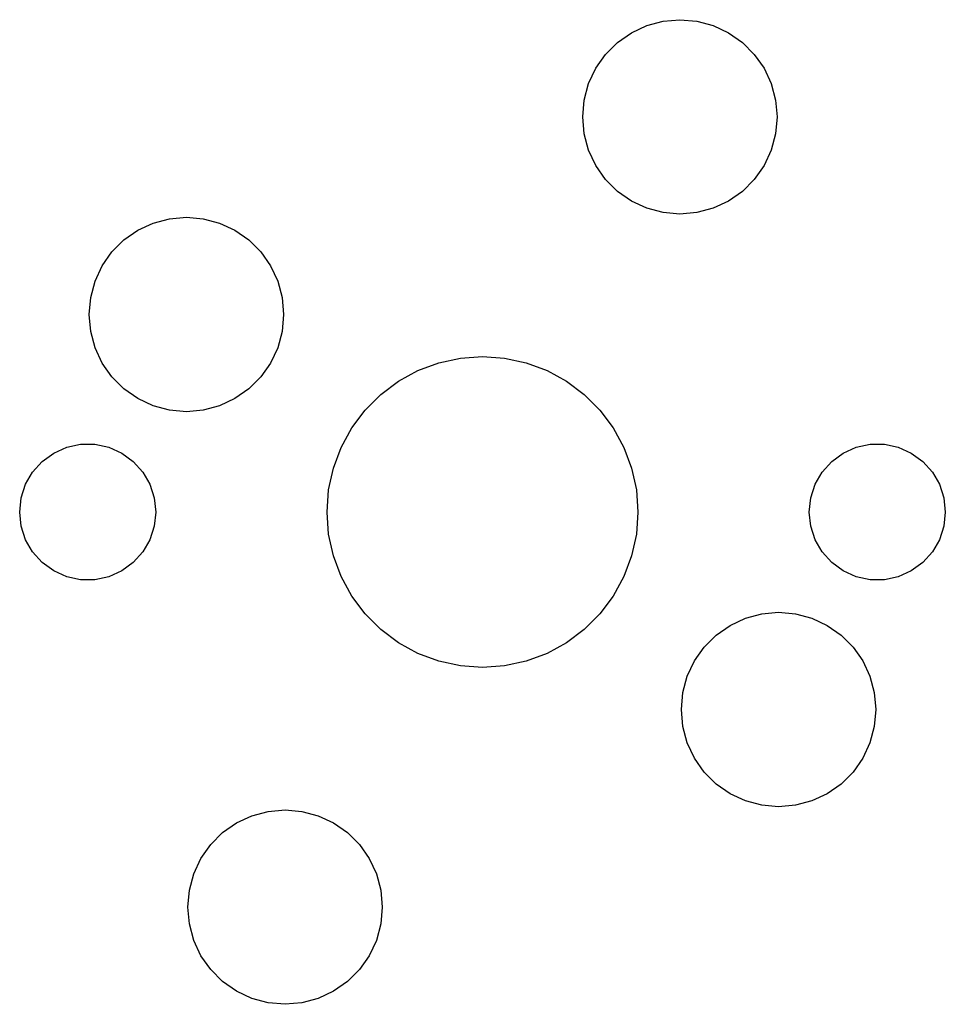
# Model space of a CAD drawing. Extents: x 101 to 222, y -128 to -44.
# Tile 3 of 8: x 101 to 113, y -71 to -58. Entities that reach past the tile are written whole.
import ezdxf

# ---------------------------------------------------------------- set-up
doc = ezdxf.new("R2010")
doc.units = 0
doc.layers.add('BLACK', color=7, linetype='CONTINUOUS')

msp = doc.modelspace()

# ---------------------------------------------------------------- linework, layer by layer
at = {"layer": 'BLACK', "linetype": 'CONTINUOUS'}
for p, q in [((108.9125, -58.448718), (109.109975, -58.356634)), ((109.109975, -58.356634), (109.32044, -58.30024)), ((109.32044, -58.30024), (109.5375, -58.28125)), ((109.5375, -58.28125), (109.75456, -58.30024)), ((109.75456, -58.30024), (109.965025, -58.356634)), ((109.965025, -58.356634), (110.1625, -58.448718)), ((108.734015, -58.573694), (108.9125, -58.448718)), ((110.1625, -58.448718), (110.340985, -58.573694)), ((108.579944, -58.727765), (108.734015, -58.573694)), ((110.340985, -58.573694), (110.495056, -58.727765)), ((108.454968, -58.90625), (108.579944, -58.727765)), ((110.495056, -58.727765), (110.620032, -58.90625)), ((108.362884, -59.103725), (108.454968, -58.90625)), ((110.620032, -58.90625), (110.712116, -59.103725)), ((108.30649, -59.31419), (108.362884, -59.103725)), ((110.712116, -59.103725), (110.76851, -59.31419)), ((108.2875, -59.53125), (108.30649, -59.31419)), ((110.76851, -59.31419), (110.7875, -59.53125)), ((108.30649, -59.74831), (108.2875, -59.53125)), ((110.7875, -59.53125), (110.76851, -59.74831)), ((108.362884, -59.958775), (108.30649, -59.74831)), ((110.76851, -59.74831), (110.712116, -59.958775)), ((108.454968, -60.15625), (108.362884, -59.958775)), ((110.712116, -59.958775), (110.620032, -60.15625)), ((108.579944, -60.334735), (108.454968, -60.15625)), ((110.620032, -60.15625), (110.495056, -60.334735)), ((108.734015, -60.488806), (108.579944, -60.334735)), ((110.495056, -60.334735), (110.340985, -60.488806)), ((108.9125, -60.613782), (108.734015, -60.488806)), ((110.340985, -60.488806), (110.1625, -60.613782)), ((109.109975, -60.705866), (108.9125, -60.613782)), ((110.1625, -60.613782), (109.965025, -60.705866)), ((109.32044, -60.76226), (109.109975, -60.705866)), ((109.5375, -60.78125), (109.32044, -60.76226)), ((109.75456, -60.76226), (109.5375, -60.78125)), ((109.965025, -60.705866), (109.75456, -60.76226)), ((102.759975, -60.896634), (102.97044, -60.84024)), ((102.97044, -60.84024), (103.1875, -60.82125)), ((103.1875, -60.82125), (103.40456, -60.84024)), ((103.40456, -60.84024), (103.615025, -60.896634)), ((102.384015, -61.113694), (102.5625, -60.988718)), ((102.5625, -60.988718), (102.759975, -60.896634)), ((103.615025, -60.896634), (103.8125, -60.988718)), ((103.8125, -60.988718), (103.990985, -61.113694)), ((102.229944, -61.267765), (102.384015, -61.113694)), ((103.990985, -61.113694), (104.145056, -61.267765)), ((102.104968, -61.44625), (102.229944, -61.267765)), ((104.145056, -61.267765), (104.270032, -61.44625)), ((102.012884, -61.643725), (102.104968, -61.44625)), ((104.270032, -61.44625), (104.362116, -61.643725)), ((101.95649, -61.85419), (102.012884, -61.643725)), ((104.362116, -61.643725), (104.41851, -61.85419)), ((101.9375, -62.07125), (101.95649, -61.85419)), ((104.41851, -61.85419), (104.4375, -62.07125)), ((101.95649, -62.28831), (101.9375, -62.07125)), ((104.4375, -62.07125), (104.41851, -62.28831)), ((102.012884, -62.498775), (101.95649, -62.28831)), ((104.41851, -62.28831), (104.362116, -62.498775)), ((102.104968, -62.69625), (102.012884, -62.498775)), ((104.362116, -62.498775), (104.270032, -62.69625)), ((106.434035, -62.692264), (106.71287, -62.631607)), ((106.71287, -62.631607), (106.9975, -62.61125)), ((106.9975, -62.61125), (107.28213, -62.631607)), ((107.28213, -62.631607), (107.560965, -62.692264)), ((102.229944, -62.874735), (102.104968, -62.69625)), ((104.270032, -62.69625), (104.145056, -62.874735)), ((105.916218, -62.928743), (106.16667, -62.791986)), ((106.16667, -62.791986), (106.434035, -62.692264)), ((107.560965, -62.692264), (107.82833, -62.791986)), ((107.82833, -62.791986), (108.078782, -62.928743)), ((102.384015, -63.028806), (102.229944, -62.874735)), ((104.145056, -62.874735), (103.990985, -63.028806)), ((102.5625, -63.153782), (102.384015, -63.028806)), ((103.990985, -63.028806), (103.8125, -63.153782)), ((105.687779, -63.099751), (105.916218, -62.928743)), ((108.078782, -62.928743), (108.307221, -63.099751)), ((102.759975, -63.245866), (102.5625, -63.153782)), ((103.8125, -63.153782), (103.615025, -63.245866)), ((105.486001, -63.301529), (105.687779, -63.099751)), ((108.307221, -63.099751), (108.508999, -63.301529)), ((102.97044, -63.30226), (102.759975, -63.245866)), ((103.615025, -63.245866), (103.40456, -63.30226)), ((103.1875, -63.32125), (102.97044, -63.30226)), ((103.40456, -63.30226), (103.1875, -63.32125)), ((105.314993, -63.529968), (105.486001, -63.301529)), ((108.508999, -63.301529), (108.680007, -63.529968)), ((105.178236, -63.78042), (105.314993, -63.529968)), ((108.680007, -63.529968), (108.816764, -63.78042)), ((101.48, -63.853478), (101.64711, -63.779076)), ((101.64711, -63.779076), (101.826038, -63.741043)), ((101.826038, -63.741043), (102.008962, -63.741043)), ((102.008962, -63.741043), (102.18789, -63.779076)), ((102.18789, -63.779076), (102.355, -63.853478)), ((105.078514, -64.047785), (105.178236, -63.78042)), ((108.816764, -63.78042), (108.916486, -64.047785)), ((111.64, -63.853478), (111.80711, -63.779076)), ((111.80711, -63.779076), (111.986038, -63.741043)), ((111.986038, -63.741043), (112.168962, -63.741043)), ((112.168962, -63.741043), (112.34789, -63.779076)), ((112.34789, -63.779076), (112.515, -63.853478)), ((101.332011, -63.960998), (101.48, -63.853478)), ((102.355, -63.853478), (102.502989, -63.960998)), ((111.492011, -63.960998), (111.64, -63.853478)), ((112.515, -63.853478), (112.662989, -63.960998)), ((101.20961, -64.096938), (101.332011, -63.960998)), ((102.502989, -63.960998), (102.62539, -64.096938)), ((105.017857, -64.32662), (105.078514, -64.047785)), ((108.916486, -64.047785), (108.977143, -64.32662)), ((111.36961, -64.096938), (111.492011, -63.960998)), ((112.662989, -63.960998), (112.78539, -64.096938)), ((101.118148, -64.255355), (101.20961, -64.096938)), ((102.62539, -64.096938), (102.716852, -64.255355)), ((111.278148, -64.255355), (111.36961, -64.096938)), ((112.78539, -64.096938), (112.876852, -64.255355)), ((101.061621, -64.429327), (101.118148, -64.255355)), ((102.716852, -64.255355), (102.773379, -64.429327)), ((111.221621, -64.429327), (111.278148, -64.255355)), ((112.876852, -64.255355), (112.933379, -64.429327)), ((101.0425, -64.61125), (101.061621, -64.429327)), ((102.773379, -64.429327), (102.7925, -64.61125)), ((104.9975, -64.61125), (105.017857, -64.32662)), ((108.977143, -64.32662), (108.9975, -64.61125)), ((111.2025, -64.61125), (111.221621, -64.429327)), ((112.933379, -64.429327), (112.9525, -64.61125)), ((101.061621, -64.793173), (101.0425, -64.61125)), ((102.7925, -64.61125), (102.773379, -64.793173)), ((105.017857, -64.89588), (104.9975, -64.61125)), ((108.9975, -64.61125), (108.977143, -64.89588)), ((111.221621, -64.793173), (111.2025, -64.61125)), ((112.9525, -64.61125), (112.933379, -64.793173)), ((101.118148, -64.967145), (101.061621, -64.793173)), ((102.773379, -64.793173), (102.716852, -64.967145)), ((111.278148, -64.967145), (111.221621, -64.793173)), ((112.933379, -64.793173), (112.876852, -64.967145)), ((105.078514, -65.174715), (105.017857, -64.89588)), ((108.977143, -64.89588), (108.916486, -65.174715)), ((101.20961, -65.125562), (101.118148, -64.967145)), ((102.716852, -64.967145), (102.62539, -65.125562)), ((111.36961, -65.125562), (111.278148, -64.967145)), ((112.876852, -64.967145), (112.78539, -65.125562)), ((101.332011, -65.261502), (101.20961, -65.125562)), ((102.62539, -65.125562), (102.502989, -65.261502)), ((105.178236, -65.44208), (105.078514, -65.174715)), ((108.916486, -65.174715), (108.816764, -65.44208)), ((111.492011, -65.261502), (111.36961, -65.125562)), ((112.78539, -65.125562), (112.662989, -65.261502)), ((101.48, -65.369022), (101.332011, -65.261502)), ((102.502989, -65.261502), (102.355, -65.369022)), ((111.64, -65.369022), (111.492011, -65.261502)), ((112.662989, -65.261502), (112.515, -65.369022)), ((101.64711, -65.443424), (101.48, -65.369022)), ((101.826038, -65.481457), (101.64711, -65.443424)), ((102.18789, -65.443424), (102.008962, -65.481457)), ((102.355, -65.369022), (102.18789, -65.443424)), ((105.314993, -65.692532), (105.178236, -65.44208)), ((108.816764, -65.44208), (108.680007, -65.692532)), ((111.80711, -65.443424), (111.64, -65.369022)), ((111.986038, -65.481457), (111.80711, -65.443424)), ((112.34789, -65.443424), (112.168962, -65.481457)), ((112.515, -65.369022), (112.34789, -65.443424)), ((102.008962, -65.481457), (101.826038, -65.481457)), ((112.168962, -65.481457), (111.986038, -65.481457)), ((105.486001, -65.920971), (105.314993, -65.692532)), ((108.680007, -65.692532), (108.508999, -65.920971)), ((105.687779, -66.122749), (105.486001, -65.920971)), ((108.508999, -65.920971), (108.307221, -66.122749)), ((110.379975, -65.976634), (110.59044, -65.92024)), ((110.59044, -65.92024), (110.8075, -65.90125)), ((110.8075, -65.90125), (111.02456, -65.92024)), ((111.02456, -65.92024), (111.235025, -65.976634)), ((110.004015, -66.193694), (110.1825, -66.068718)), ((110.1825, -66.068718), (110.379975, -65.976634)), ((111.235025, -65.976634), (111.4325, -66.068718)), ((111.4325, -66.068718), (111.610985, -66.193694)), ((105.916218, -66.293757), (105.687779, -66.122749)), ((108.307221, -66.122749), (108.078782, -66.293757)), ((109.849944, -66.347765), (110.004015, -66.193694)), ((111.610985, -66.193694), (111.765056, -66.347765)), ((106.16667, -66.430514), (105.916218, -66.293757)), ((108.078782, -66.293757), (107.82833, -66.430514)), ((106.434035, -66.530236), (106.16667, -66.430514)), ((107.82833, -66.430514), (107.560965, -66.530236)), ((109.724968, -66.52625), (109.849944, -66.347765)), ((111.765056, -66.347765), (111.890032, -66.52625)), ((106.71287, -66.590893), (106.434035, -66.530236)), ((106.9975, -66.61125), (106.71287, -66.590893)), ((107.28213, -66.590893), (106.9975, -66.61125)), ((107.560965, -66.530236), (107.28213, -66.590893)), ((109.632884, -66.723725), (109.724968, -66.52625)), ((111.890032, -66.52625), (111.982116, -66.723725)), ((109.57649, -66.93419), (109.632884, -66.723725)), ((111.982116, -66.723725), (112.03851, -66.93419)), ((109.5575, -67.15125), (109.57649, -66.93419)), ((112.03851, -66.93419), (112.0575, -67.15125)), ((109.57649, -67.36831), (109.5575, -67.15125)), ((112.0575, -67.15125), (112.03851, -67.36831)), ((109.632884, -67.578775), (109.57649, -67.36831)), ((112.03851, -67.36831), (111.982116, -67.578775)), ((109.724968, -67.77625), (109.632884, -67.578775)), ((111.982116, -67.578775), (111.890032, -67.77625)), ((109.849944, -67.954735), (109.724968, -67.77625)), ((111.890032, -67.77625), (111.765056, -67.954735)), ((110.004015, -68.108806), (109.849944, -67.954735)), ((111.765056, -67.954735), (111.610985, -68.108806)), ((110.1825, -68.233782), (110.004015, -68.108806)), ((111.610985, -68.108806), (111.4325, -68.233782)), ((110.379975, -68.325866), (110.1825, -68.233782)), ((111.4325, -68.233782), (111.235025, -68.325866)), ((110.59044, -68.38226), (110.379975, -68.325866)), ((111.235025, -68.325866), (111.02456, -68.38226)), ((104.029975, -68.516634), (104.24044, -68.46024)), ((104.24044, -68.46024), (104.4575, -68.44125)), ((104.4575, -68.44125), (104.67456, -68.46024)), ((104.67456, -68.46024), (104.885025, -68.516634)), ((110.8075, -68.40125), (110.59044, -68.38226)), ((111.02456, -68.38226), (110.8075, -68.40125)), ((103.654015, -68.733694), (103.8325, -68.608718)), ((103.8325, -68.608718), (104.029975, -68.516634)), ((104.885025, -68.516634), (105.0825, -68.608718)), ((105.0825, -68.608718), (105.260985, -68.733694)), ((103.499944, -68.887765), (103.654015, -68.733694)), ((105.260985, -68.733694), (105.415056, -68.887765)), ((103.374968, -69.06625), (103.499944, -68.887765)), ((105.415056, -68.887765), (105.540032, -69.06625)), ((103.282884, -69.263725), (103.374968, -69.06625)), ((105.540032, -69.06625), (105.632116, -69.263725)), ((103.22649, -69.47419), (103.282884, -69.263725)), ((105.632116, -69.263725), (105.68851, -69.47419)), ((103.2075, -69.69125), (103.22649, -69.47419)), ((105.68851, -69.47419), (105.7075, -69.69125)), ((103.22649, -69.90831), (103.2075, -69.69125)), ((105.7075, -69.69125), (105.68851, -69.90831)), ((103.282884, -70.118775), (103.22649, -69.90831)), ((105.68851, -69.90831), (105.632116, -70.118775)), ((103.374968, -70.31625), (103.282884, -70.118775)), ((105.632116, -70.118775), (105.540032, -70.31625)), ((103.499944, -70.494735), (103.374968, -70.31625)), ((105.540032, -70.31625), (105.415056, -70.494735)), ((103.654015, -70.648806), (103.499944, -70.494735)), ((105.415056, -70.494735), (105.260985, -70.648806)), ((103.8325, -70.773782), (103.654015, -70.648806)), ((105.260985, -70.648806), (105.0825, -70.773782)), ((104.029975, -70.865866), (103.8325, -70.773782)), ((104.24044, -70.92226), (104.029975, -70.865866)), ((104.885025, -70.865866), (104.67456, -70.92226)), ((105.0825, -70.773782), (104.885025, -70.865866)), ((104.4575, -70.94125), (104.24044, -70.92226)), ((104.67456, -70.92226), (104.4575, -70.94125))]:
    msp.add_line(p, q, dxfattribs=at)

doc.saveas('drawing.dxf')
